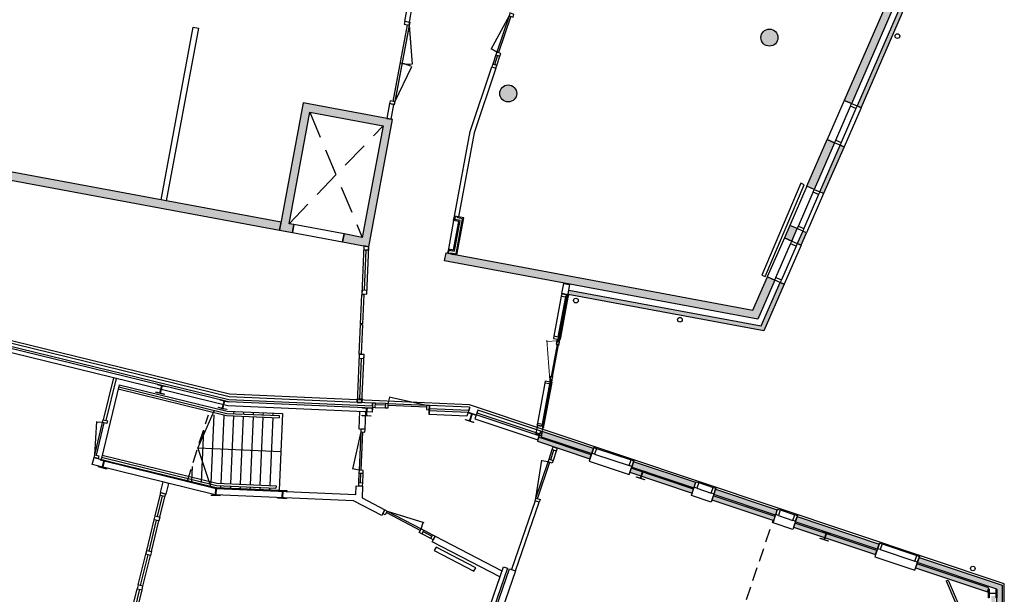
# Model space of a CAD drawing. Extents: x 30650 to 104664, y 22211 to 98910.
# Tile 15 of 16: x 81390 to 104504, y 60795 to 74279. Entities that reach past the tile are written whole.
import ezdxf

# ---------------------------------------------------------------- set-up
doc = ezdxf.new("R2010")
doc.units = 0
doc.header["$LTSCALE"] = 100
for name, pattern in [('DASHED2', [9.525, 6.35, -3.175]), ('HIDDEN', [9.525, 6.35, -3.175]), ('HIDDEN2', [4.7625, 3.175, -1.5875])]:
    doc.linetypes.add(name, pattern=pattern)
for name, color, linetype in [('AA21----_BUITENWAND', 252, 'Continuous'), ('AA28----_KONSTRUKTIE', 9, 'Continuous'), ('AL21----_BUITENWAND', 3, 'Continuous'), ('AL22----_BINNENWAND', 2, 'Continuous'), ('AL23----_VLOEREN', 2, 'Continuous'), ('AL24----_TRAPPEN', 1, 'Continuous'), ('AL28----_KONSTRUKTIE', 3, 'Continuous'), ('AL31----_BUITENKOZIJNEN', 1, 'Continuous'), ('AL32----_BINNENKOZIJNEN', 1, 'Continuous'), ('AL33----_VLOEROPENINGEN', 8, 'DASHED2'), ('AL35----_PLAFONDS', 8, 'HIDDEN2'), ('AL51----_RADIATOREN', 8, 'Continuous'), ('AL52----_RIOLERING', 8, 'Continuous')]:
    doc.layers.add(name, color=color, linetype=linetype)

# ---------------------------------------------------------------- blocks, each defined once
blk = doc.blocks.new('-BAZ-K1350')
at = {"layer": 'AL32----_BINNENKOZIJNEN'}
for p, q in [((67, 100), (953, 256)), ((967, 100), (940, 254)), ((67, 100), (967, 100)), ((67, 60), (967, 60)), ((1034, 100), (1267, 100)), ((1034, 60), (1267, 60)), ((1267, 0), (1034, 0))]:
    blk.add_line(p, q, dxfattribs=at)
at = {"layer": 'AL32----_BINNENKOZIJNEN', "flags": 128}
for points in [[(0, 0), (0, 100), (67, 100), (67, 0)], [(967, 0), (967, 100), (1034, 100), (1034, 0)], [(1267, 0), (1267, 100), (1334, 100), (1334, 0)]]:
    blk.add_lwpolyline(points, close=True, dxfattribs=at)
blk = doc.blocks.new('-baz-k1010-440')
at = {"layer": 'AL31----_BUITENKOZIJNEN'}
for p, q in [((0, 440), (0, 340)), ((0, 440), (1000, 440)), ((67, 340), (933, 340)), ((1000, 440), (1000, 340)), ((0, 200), (0, 10)), ((0, 10), (1000, 10)), ((933, 200), (67, 200)), ((1000, 200), (1000, 10))]:
    blk.add_line(p, q, dxfattribs=at)
at = {"layer": 'AL31----_BUITENKOZIJNEN', "flags": 128}
for points in [[(0, 200), (0, 340), (67, 340), (67, 200), (67, 200)], [(1000, 200), (933, 200), (933, 340), (1000, 340)]]:
    blk.add_lwpolyline(points, close=True, dxfattribs=at)
blk = doc.blocks.new('A$C72323B57')
at = {"layer": 'AL24----_TRAPPEN', "ltscale": 0.02}
for p, q in [((6343, -501), (5914, -2249)), ((6319, -598), (8862, -1222)), ((6331, -549), (8869, -1172)), ((6343, -501), (8876, -1122)), ((5914, -2249), (8619, -2913)), ((5926, -2200), (8626, -2863)), ((5938, -2152), (8633, -2813))]:
    blk.add_line(p, q, dxfattribs=at)
at = {"layer": 'AL24----_TRAPPEN'}
for p, q in [((8184, -1992), (8568, -1109)), ((8876, -1122), (10177, -1180)), ((9028, -1129), (9026, -1179)), ((9258, -1139), (9256, -1189)), ((9487, -1149), (9485, -1199)), ((8564, -1208), (8493, -2807)), ((8794, -1219), (8723, -2817)), ((8862, -1222), (10092, -1276)), ((8869, -1172), (10095, -1226)), ((9024, -1229), (8953, -2827)), ((9253, -1239), (9182, -2837)), ((9483, -1249), (9412, -2848)), ((9713, -1259), (9642, -2858)), ((9717, -1160), (9715, -1209)), ((9943, -1270), (9872, -2868)), ((9947, -1170), (9945, -1220)), ((10095, -1226), (10092, -1276)), ((10177, -1180), (10097, -2978)), ((8318, -1569), (8263, -2797)), ((10137, -2079), (8184, -1992)), ((8184, -1992), (8489, -2907)), ((8050, -2416), (8034, -2787)), ((8619, -2913), (10097, -2978)), ((8626, -2863), (10019, -2925)), ((8633, -2813), (10022, -2875)), ((8721, -2867), (8718, -2917)), ((8950, -2877), (8948, -2927)), ((9180, -2887), (9178, -2937)), ((9410, -2898), (9408, -2948)), ((9640, -2908), (9638, -2958)), ((9870, -2918), (9867, -2968)), ((10022, -2875), (10019, -2925))]:
    blk.add_line(p, q, dxfattribs=at)
at = {"layer": 'AL24----_TRAPPEN', "linetype": 'HIDDEN2'}
blk.add_line((7934, -2782), (8433, -1203), dxfattribs=at)
blk = doc.blocks.new('-alu_01')
at = {"layer": 'AL31----_BUITENKOZIJNEN', "ltscale": 0.02}
for p, q in [((0, 158), (50, 158)), ((0, 53), (0, 158)), ((0, 53), (20, 53)), ((50, 15), (0, 15)), ((0, 15), (0, 0)), ((0, 0), (50, 0)), ((20, 53), (20, 19)), ((25, 15), (25, 49)), ((30, 53), (30, 19)), ((50, 53), (30, 53)), ((50, 158), (50, 53)), ((50, 0), (50, 15))]:
    blk.add_line(p, q, dxfattribs=at)
blk = doc.blocks.new('-alu_02s')
at = {"layer": 'AL32----_BINNENKOZIJNEN', "ltscale": 0.02}
blk.add_line((70, -8), (70, -8), dxfattribs=at)
at = {"layer": 'AL32----_BINNENKOZIJNEN', "ltscale": 0.02, "flags": 128}
blk.add_lwpolyline([(60, -3), (60, -6), (48, -6), (48, -3), (43, -3), (43, 7), (48, 7), (48, 13), (43, 13), (43, 38), (48, 38), (48, 43), (16, 43), (16, 24), (0, 24), (0, 0), (22, 0), (22, -8), (70, -8), (70, -3)], close=True, dxfattribs=at)
blk = doc.blocks.new('-alu_03s')
at = {"layer": 'AL31----_BUITENKOZIJNEN', "ltscale": 0.02, "flags": 128}
blk.add_lwpolyline([(22, -50), (99, -50), (99, -45), (89, -45), (89, -48), (77, -48), (77, 0), (0, 0), (0, -5), (10, -5), (10, -2), (22, -2)], close=True, dxfattribs=at)
blk.add_lwpolyline([(77, 0), (98, 0), (98, -13)], dxfattribs=at)
blk = doc.blocks.new('-alukozijn_h06')
at = {"layer": 'AL31----_BUITENKOZIJNEN', "lineweight": 0}
for p, q in [((1099, 60), (2004, 303)), ((2036, 60), (1973, 294))]:
    blk.add_line(p, q, dxfattribs=at)
at = {"layer": 'AL31----_BUITENKOZIJNEN', "ltscale": 0.02}
for p, q in [((-10, 42), (15, 18)), ((15, 42), (-10, 18)), ((12, 53, 1), (0, 42)), ((0, 53), (12, 42, 1)), ((50, 53), (38, 42, 1)), ((38, 53, 1), (50, 42)), ((1010, 53), (50, 53)), ((1010, 15), (50, 15)), ((1010, 53), (1022, 42, 1)), ((1022, 53, 1), (1010, 42)), ((1046, 19), (1046, 15)), ((1060, 53), (1048, 42)), ((1048, 53, 1), (1060, 42)), ((1188, 47), (1188, 43)), ((1198, 47), (1188, 47)), ((1188, 15), (1188, 19)), ((1198, 47), (1201, 43)), ((1198, 15), (1201, 19)), ((1937, 47), (1934, 43)), ((1937, 15), (1934, 19)), ((1937, 47), (1947, 47)), ((1947, 47), (1947, 43)), ((1947, 15), (1947, 19)), ((2087, 53, 1), (2075, 42)), ((2075, 53), (2087, 42)), ((2089, 19), (2089, 15)), ((2113, 53, 1), (2125, 42)), ((2125, 53), (2113, 42, 1)), ((2125, 53), (3085, 53)), ((2125, 15), (3085, 15)), ((3097, 53, 1), (3085, 42)), ((3085, 53), (3097, 42, 1)), ((3120, 42), (3145, 18)), ((3145, 42), (3120, 18)), ((3135, 53), (3123, 42, 1)), ((3123, 53, 1), (3135, 42))]:
    blk.add_line(p, q, dxfattribs=at)
at = {"layer": 'AL31----_BUITENKOZIJNEN'}
for p, q in [((-10, 42), (-10, 18)), ((3145, 42), (3145, 18))]:
    blk.add_line(p, q, dxfattribs=at)
at = {"layer": 'AL31----_BUITENKOZIJNEN', "linetype": 'Continuous'}
for p, q in [((0, 15), (-2, 18)), ((15, 18), (15, 15)), ((35, 42), (35, 15)), ((35, 42), (1025, 42)), ((1025, 36), (35, 36)), ((35, 24), (1025, 24)), ((1025, 18), (35, 18)), ((50, 158), (1010, 158)), ((50, 24), (50, 36)), ((50, 15), (52, 18)), ((50, 0), (1010, 0)), ((1010, 15), (1008, 18)), ((1010, 24), (1010, 36)), ((1010, 36), (1025, 36)), ((1025, 42), (1025, 15)), ((1060, 15), (1062, 18)), ((1186, 43), (1186, 19)), ((1949, 43), (1186, 43)), ((1186, 37), (1949, 37)), ((1949, 25), (1186, 25)), ((1186, 19), (1949, 19)), ((1201, 25), (1201, 37)), ((1934, 25), (1934, 37)), ((1949, 43), (1949, 19)), ((2075, 15), (2073, 18)), ((2110, 42), (2110, 15)), ((3100, 42), (2110, 42)), ((2125, 36), (2110, 36)), ((2110, 36), (3100, 36)), ((3100, 24), (2110, 24)), ((2110, 18), (3100, 18)), ((3085, 158), (2125, 158)), ((2125, 24), (2125, 36)), ((2125, 15), (2127, 18)), ((3085, 0), (2125, 0)), ((3085, 15), (3083, 18)), ((3085, 24), (3085, 36)), ((3100, 42), (3100, 15)), ((3120, 18), (3120, 15)), ((3135, 15), (3137, 18))]:
    blk.add_line(p, q, dxfattribs=at)
at = {"layer": 'AL31----_BUITENKOZIJNEN', "flags": 128}
for points in [[(15, 18), (15, 42), (-10, 42), (-10, 158), (-205, 158), (-225, 18), (15, 18)], [(15, 17), (-19, 17), (-21, 0)], [(3120, 18), (3120, 42), (3145, 42), (3145, 158), (3385, 158), (3385, 18), (3120, 18)], [(3120, 17), (3154, 17), (3154, 0)], [(3120, 17), (3154, 17), (3154, 0)]]:
    blk.add_lwpolyline(points, dxfattribs=at)
at = {"layer": 'AL31----_BUITENKOZIJNEN', "ltscale": 0.02}
for points in [[(0, 53), (12, 53), (12, 42), (0, 42)], [(50, 53), (38, 53), (38, 42), (50, 42)], [(1010, 53), (1022, 53), (1022, 42), (1010, 42)], [(1060, 53), (1048, 53), (1048, 42), (1060, 42)], [(2075, 53), (2087, 53), (2087, 42), (2075, 42)], [(2125, 53), (2113, 53), (2113, 42), (2125, 42)], [(3085, 53), (3097, 53), (3097, 42), (3085, 42)], [(3135, 53), (3123, 53), (3123, 42), (3135, 42)]]:
    blk.add_lwpolyline(points, close=True, dxfattribs=at)
for p in [(0, 0), (1010, 0)]:
    blk.add_blockref('-alu_01', p, dxfattribs=at)
at = {"layer": 'AL31----_BUITENKOZIJNEN', "lineweight": 0}
for name, p in [('-alu_02s', (1046, 18)), ('-alu_03s', (1099, 60))]:
    blk.add_blockref(name, p, dxfattribs=at)
at = {"layer": 'AL31----_BUITENKOZIJNEN', "lineweight": 0, "xscale": -1}
for name, p in [('-alu_03s', (2036, 60)), ('-alu_02s', (2089, 18))]:
    blk.add_blockref(name, p, dxfattribs=at)
at = {"layer": 'AL31----_BUITENKOZIJNEN', "ltscale": 0.02, "xscale": -1}
for p in [(2125, 0), (3135, 0)]:
    blk.add_blockref('-alu_01', p, dxfattribs=at)
blk = doc.blocks.new('A$C56052FD6')
at = {"layer": 'AL32----_BINNENKOZIJNEN'}
for p, q in [((-3574, 57), (-2624, 57)), ((-1024, 57), (-73, 57))]:
    blk.add_line(p, q, dxfattribs=at)
for points in [[(-2178, -78, 0, 0, 0), (-2178, 282, 0, 0, 0), (-2439, 282, 100, 0, 0), (-2589, 282, 0, 0, 0)], [(-1468, -78, 0, 0, 0), (-1468, 282, 0, 0, 0), (-1208, 282, 100, 0, 0), (-1058, 282, 0, 0, 0)]]:
    blk.add_lwpolyline(points, format="xyseb", dxfattribs=at)
for points in [[(-3574, 0), (-3659, 0), (-3659, 114), (-3574, 114)], [(-2624, 0), (-2534, 0), (-2534, 114), (-2624, 114)], [(-2524, 114), (-1834, 114), (-1834, 69), (-2524, 69)], [(-1814, 114), (-1124, 114), (-1124, 69), (-1814, 69)], [(-1114, 0), (-1024, 0), (-1024, 114), (-1114, 114)], [(-73, 0), (0, 0), (16, 114), (-73, 114)]]:
    blk.add_lwpolyline(points, close=True, dxfattribs=at)
at = {"layer": 'AL32----_BINNENKOZIJNEN', "flags": 128}
for points in [[(-2534, 114), (-3659, 114), (-3659, 0), (-2534, 0)], [(-1114, 0), (0, 0), (16, 114), (-1114, 114)]]:
    blk.add_lwpolyline(points, close=True, dxfattribs=at)
blk = doc.blocks.new('A$C0EE70A23')
at = {"layer": 'AL32----_BINNENKOZIJNEN'}
for p, q in [((67, 114), (454, 114, -1)), ((67, 57), (454, 57, -1)), ((67, 0), (454, 0, -1)), ((544, 114, -1), (1028, 114)), ((544, 57, -1), (1028, 57)), ((1118, 45, -1), (1998, 45, -1)), ((2063, 0), (2550, 0, -1)), ((2088, 114), (2550, 114, -1)), ((2088, 57), (2550, 57, -1)), ((2681, 0), (3405, 0, -1)), ((2684, 114, -1), (3405, 114, -1)), ((2684, 57, -1), (3405, 57, -1)), ((3495, 114, -1), (4216, 114, -1)), ((3495, 57, -1), (4216, 57, -1)), ((3495, 0, -1), (4216, 0, -1)), ((4306, 114, -1), (4768, 114, -1)), ((4306, 57, -1), (4768, 57, -1)), ((4858, 114, -1), (5320, 114, -1)), ((4858, 57, -1), (5320, 57, -1)), ((4858, 0, -1), (5320, 0, -1)), ((5410, 114, -1), (6153, 114, -1)), ((5410, 57, -1), (6153, 57, -1)), ((5410, 0, -1), (6153, 0, -1)), ((6243, 114, -1), (6986, 114, -1)), ((6243, 57, -1), (6986, 57, -1)), ((7076, 114, -1), (7573, 114)), ((7076, 57, -1), (7573, 57, -1)), ((7076, 0, -1), (7598, 0)), ((544, 0, -1), (1028, 0)), ((1093, 0, -1), (2025, -147, -1)), ((2023, 0, -1), (1093, 0, -1)), ((2023, 0, -1), (1999, -143, -1)), ((4306, 0, -1), (4768, 0, -1)), ((6243, 0, -1), (6986, 0, -1))]:
    blk.add_line(p, q, dxfattribs=at)
for points in [[(67, 114), (0, 114), (0, 0), (67, 0)], [(1028, 114), (1118, 114), (1118, 0), (1028, 0)], [(1998, 114), (2088, 114), (2088, 0), (1998, 0)]]:
    blk.add_lwpolyline(points, close=True, dxfattribs=at)
at = {"layer": 'AL32----_BINNENKOZIJNEN', "elevation": -1}
for points in [[(454, 114), (544, 114), (544, 0), (454, 0)], [(2550, 114), (2684, 114), (2684, 0), (2550, 0)], [(3405, 114), (3495, 114), (3495, 0), (3405, 0)], [(4216, 114), (4306, 114), (4306, 0), (4216, 0)], [(4768, 114), (4858, 114), (4858, 0), (4768, 0)], [(5410, 114), (5320, 114), (5320, 0), (5410, 0)], [(6153, 114), (6243, 114), (6243, 0), (6153, 0)], [(6986, 114), (7076, 114), (7076, 0), (6986, 0)], [(7640, 0), (7573, 0), (7573, 114), (7640, 114)]]:
    blk.add_lwpolyline(points, close=True, dxfattribs=at)
blk = doc.blocks.new('A$C30FF36B5')
at = {"layer": 'AL32----_BINNENKOZIJNEN'}
for p, q in [((-928, 346), (951, -270)), ((867, -284), (-869, 285)), ((-856, 323), (880, -246)), ((-856, 323), (56, 273)), ((880, -246), (115, 254)), ((12, 38), (-1, 0))]:
    blk.add_line(p, q, dxfattribs=at)
for points in [[(-956, 235), (-892, 214), (-856, 323), (-920, 344)], [(844, -354), (908, -375), (943, -267), (880, -246)]]:
    blk.add_lwpolyline(points, close=True, dxfattribs=at)
for centre, start, end in [((-858, 323), 341.8592, 356.8592), ((881, -247), 146.8592, 161.8592)]:
    blk.add_arc(centre, 915, start, end, dxfattribs=at)
blk = doc.blocks.new('-BAZ-K934')
at = {"layer": 'AL32----_BINNENKOZIJNEN'}
for p, q in [((77, 100), (845, 239)), ((857, 100), (833, 237)), ((77, 100), (857, 100)), ((77, 60), (857, 60))]:
    blk.add_line(p, q, dxfattribs=at)
at = {"layer": 'AL32----_BINNENKOZIJNEN', "flags": 128}
for points in [[(10, 0), (10, 100), (77, 100), (77, 0)], [(857, 0), (857, 100), (924, 100), (924, 0)]]:
    blk.add_lwpolyline(points, close=True, dxfattribs=at)
blk = doc.blocks.new('A$C58AF215D')
at = {"layer": 'AA28----_KONSTRUKTIE'}
h = blk.add_hatch(color=256, dxfattribs=at)
h.dxf.hatch_style = 1
h.paths.add_polyline_path([(12094, -3249), (12125, -3118, -0.414214), (12147, -3105), (12224, -3124), (12226, -3114), (12032, -3067), (12029, -3076), (12106, -3095, -0.414214), (12119, -3117), (12087, -3247, -0.414214), (12066, -3260), (11989, -3242), (11987, -3251), (12084, -3275), (12181, -3299), (12183, -3289), (12107, -3270, -0.414214)])
h = blk.add_hatch(color=256, dxfattribs=at)
h.dxf.hatch_style = 1
h.paths.add_polyline_path([(13560, -3607), (13591, -3477, -0.414214), (13613, -3464), (13690, -3483), (13692, -3473), (13498, -3425), (13495, -3435), (13572, -3454, -0.414214), (13585, -3476), (13553, -3606, -0.414214), (13532, -3619), (13455, -3600), (13453, -3610), (13550, -3634), (13647, -3657), (13649, -3648), (13573, -3629, -0.414214)])
h = blk.add_hatch(color=256, dxfattribs=at)
h.dxf.hatch_style = 1
h.paths.add_polyline_path([(16933, -3777), (16939, -3643, -0.414214), (16958, -3626), (17037, -3629), (17037, -3619), (16837, -3610), (16837, -3620), (16915, -3624, -0.414214), (16933, -3642), (16927, -3776, -0.414214), (16908, -3794), (16829, -3790), (16829, -3800), (16929, -3804), (17029, -3809), (17029, -3799), (16951, -3795, -0.414214)])
h = blk.add_hatch(color=256, dxfattribs=at)
h.dxf.hatch_style = 1
h.paths.add_polyline_path([(19361, -3905), (19404, -3778, -0.414214), (19426, -3766), (19501, -3791), (19504, -3782), (19315, -3718), (19311, -3728), (19386, -3753, -0.414214), (19397, -3776), (19355, -3903, -0.414214), (19332, -3914), (19257, -3889), (19254, -3899), (19349, -3930), (19444, -3962), (19447, -3953), (19372, -3928, -0.414214)])
h = blk.add_hatch(color=256, dxfattribs=at)
h.dxf.hatch_style = 1
h.paths.add_polyline_path([(10742, -4999), (10774, -4869, -0.414214), (10795, -4856), (10872, -4875), (10874, -4865), (10777, -4841), (10680, -4818), (10678, -4827), (10754, -4846, -0.414214), (10767, -4868), (10735, -4998, -0.414214), (10714, -5011), (10637, -4992), (10635, -5002), (10829, -5050), (10831, -5040), (10755, -5021, -0.414214)])
h = blk.add_hatch(color=256, dxfattribs=at)
h.dxf.hatch_style = 1
h.paths.add_polyline_path([(23373, -5247), (23415, -5120, -0.414214), (23438, -5109), (23513, -5134), (23516, -5124), (23326, -5061), (23323, -5070), (23398, -5095, -0.414214), (23409, -5118), (23367, -5245, -0.414214), (23344, -5256), (23269, -5231), (23266, -5241), (23361, -5273), (23456, -5304), (23459, -5295), (23384, -5270, -0.414214)])
h = blk.add_hatch(color=256, dxfattribs=at)
h.dxf.hatch_style = 1
h.paths.add_polyline_path([(13409, -5665, -0.414214), (13392, -5646), (13398, -5512, -0.414214), (13416, -5495), (13495, -5498), (13495, -5488), (13396, -5484), (13296, -5480), (13295, -5490), (13374, -5493, -0.414214), (13391, -5512), (13385, -5646, -0.414214), (13366, -5663), (13288, -5659), (13287, -5669), (13487, -5678), (13488, -5668)])
h = blk.add_hatch(color=256, dxfattribs=at)
h.dxf.hatch_style = 1
h.paths.add_polyline_path([(14973, -5733, -0.414214), (14956, -5714), (14962, -5580, -0.414214), (14981, -5563), (15059, -5567), (15060, -5557), (14960, -5552), (14860, -5548), (14860, -5558), (14938, -5561, -0.414214), (14955, -5580), (14950, -5714, -0.414214), (14931, -5731), (14852, -5728), (14852, -5738), (15051, -5746), (15052, -5736)])
h = blk.add_hatch(color=256, dxfattribs=at)
h.dxf.hatch_style = 1
h.paths.add_polyline_path([(27683, -6689), (27726, -6562, -0.414214), (27749, -6551), (27823, -6576), (27826, -6566), (27637, -6503), (27634, -6512), (27708, -6537, -0.414214), (27720, -6560), (27677, -6687, -0.414214), (27654, -6699), (27580, -6674), (27576, -6683), (27671, -6715), (27766, -6747), (27769, -6737), (27695, -6712, -0.414214)])
h = blk.add_hatch(color=256, dxfattribs=at)
h.dxf.hatch_style = 1
h.paths.add_polyline_path([(31724, -7871), (31714, -7871), (31714, -7949, -0.414214), (31696, -7967), (31562, -7967, -0.414214), (31544, -7949), (31544, -7871), (31534, -7871), (31534, -7971), (31534, -8071), (31544, -8071), (31544, -7992, -0.414214), (31562, -7974), (31696, -7974, -0.414214), (31714, -7992), (31714, -8071), (31724, -8071)])
at = {"layer": 'AL23----_VLOEREN'}
blk.add_lwpolyline([(19347, -3542), (13717, -3296), (-23, 66), (-5768, -7185), (-7092, -21191), (-5308, -21620), (-4319, -31027), (17492, -36871), (19041, -44843), (25983, -46573), (26872, -43008), (31902, -41518), (31902, -7743)], close=True, dxfattribs=at)
at = {"layer": 'AL28----_KONSTRUKTIE'}
for points in [[(12084, -3275), (11987, -3251), (11989, -3242), (12066, -3260, 0.414214), (12087, -3247), (12119, -3117, 0.414214), (12106, -3095), (12029, -3076), (12032, -3067), (12226, -3114), (12224, -3124), (12147, -3105, 0.414214), (12125, -3118), (12094, -3249, 0.414214), (12107, -3270), (12183, -3289), (12181, -3299)], [(13550, -3634), (13453, -3610), (13455, -3600), (13532, -3619, 0.414214), (13553, -3606), (13585, -3476, 0.414214), (13572, -3454), (13495, -3435), (13498, -3425), (13692, -3473), (13690, -3483), (13613, -3464, 0.414214), (13591, -3477), (13560, -3607, 0.414214), (13573, -3629), (13649, -3648), (13647, -3657)], [(16929, -3804), (16829, -3800), (16829, -3790), (16908, -3794, 0.414214), (16927, -3776), (16933, -3642, 0.414214), (16915, -3624), (16837, -3620), (16837, -3610), (17037, -3619), (17037, -3629), (16958, -3626, 0.414214), (16939, -3643), (16933, -3777, 0.414214), (16951, -3795), (17029, -3799), (17029, -3809)], [(19349, -3930), (19254, -3899), (19257, -3889), (19332, -3914, 0.414214), (19355, -3903), (19397, -3776, 0.414214), (19386, -3753), (19311, -3728), (19315, -3718), (19504, -3782), (19501, -3791), (19426, -3766, 0.414214), (19404, -3778), (19361, -3905, 0.414214), (19372, -3928), (19447, -3953), (19444, -3962)], [(10777, -4841), (10874, -4865), (10872, -4875), (10795, -4856, 0.414214), (10774, -4869), (10742, -4999, 0.414214), (10755, -5021), (10831, -5040), (10829, -5050), (10635, -5002), (10637, -4992), (10714, -5011, 0.414214), (10735, -4998), (10767, -4868, 0.414214), (10754, -4846), (10678, -4827), (10680, -4818)], [(23361, -5273), (23266, -5241), (23269, -5231), (23344, -5256, 0.414214), (23367, -5245), (23409, -5118, 0.414214), (23398, -5095), (23323, -5070), (23326, -5061), (23516, -5124), (23513, -5134), (23438, -5109, 0.414214), (23415, -5120), (23373, -5247, 0.414214), (23384, -5270), (23459, -5295), (23456, -5304)], [(13396, -5484), (13495, -5488), (13495, -5498), (13416, -5495, 0.414214), (13398, -5512), (13392, -5646, 0.414214), (13409, -5665), (13488, -5668), (13487, -5678), (13287, -5669), (13288, -5659), (13366, -5663, 0.414214), (13385, -5646), (13391, -5512, 0.414214), (13374, -5493), (13295, -5490), (13296, -5480)], [(14960, -5552), (15060, -5557), (15059, -5567), (14981, -5563, 0.414214), (14962, -5580), (14956, -5714, 0.414214), (14973, -5733), (15052, -5736), (15051, -5746), (14852, -5738), (14852, -5728), (14931, -5731, 0.414214), (14950, -5714), (14955, -5580, 0.414214), (14938, -5561), (14860, -5558), (14860, -5548)], [(27671, -6715), (27576, -6683), (27580, -6674), (27654, -6699, 0.414214), (27677, -6687), (27720, -6560, 0.414214), (27708, -6537), (27634, -6512), (27637, -6503), (27826, -6566), (27823, -6576), (27749, -6551, 0.414214), (27726, -6562), (27683, -6689, 0.414214), (27695, -6712), (27769, -6737), (27766, -6747)], [(31534, -7971), (31534, -7871), (31544, -7871), (31544, -7949, 0.414214), (31562, -7967), (31696, -7967, 0.414214), (31714, -7949), (31714, -7871), (31724, -7871), (31724, -8071), (31714, -8071), (31714, -7992, 0.414214), (31696, -7974), (31562, -7974, 0.414214), (31544, -7992), (31544, -8071), (31534, -8071)]]:
    blk.add_lwpolyline(points, format="xyb", close=True, dxfattribs=at)
blk = doc.blocks.new('56_radiator_1050x90')
at = {"layer": 'AL51----_RADIATOREN'}
blk.add_lwpolyline([(-525, 60), (525, 60), (525, 150), (-525, 150)], close=True, dxfattribs=at)
blk = doc.blocks.new('56_radiator_2340x90')
at = {"layer": 'AL51----_RADIATOREN'}
blk.add_lwpolyline([(-1170, 150), (-1170, 60), (1170, 60), (1170, 150)], close=True, dxfattribs=at)

msp = doc.modelspace()

# ---------------------------------------------------------------- hatches: boundary and pattern name
at = {"layer": 'AA21----_BUITENWAND'}
h = msp.add_hatch(color=256, dxfattribs=at)
h.paths.add_polyline_path([(82632, 96853), (82771, 96983), (83010, 96726), (82871, 96597)])
h.paths.add_polyline_path([(82874, 97078), (82947, 97146), (83185, 96890), (83112, 96822)])
h.paths.add_polyline_path([(91364, 68618), (91399, 68805), (98602, 67465), (98941, 68242), (99115, 68166), (98716, 67250)])
h.paths.add_polyline_path([(94265, 67834), (94284, 67933), (98800, 67092), (99244, 68110), (99335, 68070), (98860, 66979)])
h.paths.add_polyline_path([(99771, 69320), (99643, 69027), (99735, 68987), (99863, 69280)])
h.paths.add_polyline_path([(99468, 69452), (99341, 69159), (99515, 69083), (99643, 69376)])
h.paths.add_polyline_path([(100650, 71337), (100741, 71297), (100262, 70197), (100170, 70237)])
h.paths.add_polyline_path([(100347, 71469), (100521, 71393), (100042, 70293), (99868, 70369)])
h.paths.add_polyline_path([(102318, 75896), (102219, 75910), (102016, 74474), (101049, 72254), (101141, 72214), (102114, 74446)])
h.paths.add_polyline_path([(102081, 75930), (101893, 75956), (101696, 74565), (100747, 72386), (100921, 72310), (101880, 74512)])
h.paths.add_polyline_path([(102404, 77217), (102503, 77203), (102458, 76886), (102359, 76900)])
h.paths.add_polyline_path([(102077, 77263), (102265, 77237), (102221, 76920), (102033, 76947)])
h.paths.add_polyline_path([(102712, 79396), (102811, 79382), (102643, 78193), (102544, 78207)])
h.paths.add_polyline_path([(102380, 79442), (102573, 79415), (102405, 78227), (102217, 78254)])
h.paths.add_polyline_path([(102897, 80703), (102996, 80689), (102951, 80372), (102852, 80386)])
h.paths.add_polyline_path([(102570, 80749), (102758, 80722), (102713, 80405), (102525, 80432)])
h.paths.add_polyline_path([(96385, 81084), (96025, 81319), (96128, 81478), (96329, 81347), (98477, 84649), (103039, 82708), (102898, 81712), (102710, 81739), (102830, 82591), (98549, 84411)])
h.paths.add_polyline_path([(96205, 81595), (96288, 81541), (98424, 84823), (103192, 82795), (103036, 81693), (103135, 81679), (103302, 82857), (98386, 84948)])
h.paths.add_polyline_path([(91078, 84763), (90974, 84604), (94969, 82005), (95073, 82164)])
h.paths.add_polyline_path([(91209, 84964), (91154, 84880), (95150, 82281), (95205, 82365)])
h.paths.add_polyline_path([(90102, 85684), (90048, 85600), (90316, 85426), (90370, 85510)])
h.paths.add_polyline_path([(89971, 85483), (89868, 85324), (90136, 85149), (90239, 85308)])
h.paths.add_polyline_path([(88127, 86682), (88023, 86523), (89029, 85869), (89133, 86028)])
h.paths.add_polyline_path([(88258, 86884), (88203, 86800), (89209, 86146), (89264, 86229)])
h.paths.add_polyline_path([(87021, 87402), (86917, 87243), (87185, 87068), (87289, 87228)])
h.paths.add_polyline_path([(87151, 87603), (87097, 87520), (87365, 87345), (87420, 87429)])
h.paths.add_polyline_path([(83552, 95865), (83691, 95995), (84551, 95071), (85355, 88486), (86182, 87948), (86079, 87788), (85177, 88375), (84370, 94987)])
h.paths.add_polyline_path([(83794, 96090), (83867, 96158), (84780, 95177), (85579, 88626), (86313, 88149), (86259, 88065), (85486, 88568), (84685, 95133)])
h.paths.add_polyline_path([(79275, 98080), (79327, 97897), (81169, 98424), (81951, 97585), (82090, 97714), (81229, 98639)])
h.paths.add_polyline_path([(79209, 98311), (79236, 98214), (81273, 98797), (82192, 97810), (82265, 97878), (81305, 98910)])
h.paths.add_polyline_path([(78005, 97717), (78058, 97534), (78365, 97622), (78313, 97805)])
h.paths.add_polyline_path([(77939, 97948), (77967, 97852), (78275, 97940), (78247, 98036)])
h.paths.add_polyline_path([(75786, 97082), (75838, 96900), (77096, 97259), (77044, 97442)])
h.paths.add_polyline_path([(75720, 97313), (75748, 97217), (77005, 97577), (76978, 97673)])
h.paths.add_polyline_path([(72333, 96095), (72385, 95912), (74877, 96625), (74825, 96807)])
h.paths.add_polyline_path([(72267, 96326), (72294, 96230), (74786, 96942), (74759, 97038)])
h.paths.add_polyline_path([(71064, 95732), (71116, 95549), (71424, 95637), (71371, 95820)])
h.paths.add_polyline_path([(70998, 95963), (71025, 95867), (71333, 95955), (71305, 96051)])
h.paths.add_polyline_path([(66918, 92986), (67106, 92964), (67277, 94452), (70154, 95274), (70102, 95457), (67103, 94600)])
h.paths.add_polyline_path([(66841, 93543), (66741, 93555), (66883, 94786), (70036, 95688), (70064, 95592), (66974, 94708)])
h = msp.add_hatch(color=256, dxfattribs=at)
h.paths.add_polyline_path([(104196, 40225), (104116, 40225), (104116, 40515), (104196, 40515)], flags=17)
h.paths.add_polyline_path([(104326, 47815), (104456, 47815), (104456, 47295), (104326, 47295)], flags=17)
h.paths.add_polyline_path([(104196, 47815), (104296, 47815), (104296, 47295), (104196, 47295)], flags=17)
h.paths.add_polyline_path([(91362, 26475), (91509, 26504), (91241, 27885), (91080, 27925)])
h.paths.add_polyline_path([(88125, 32625), (88092, 32499), (90135, 31952), (91205, 26445), (91333, 26469), (90247, 32056)])
h.paths.add_polyline_path([(88159, 32750), (88133, 32654), (90273, 32080), (91061, 28025), (91159, 28044), (90359, 32161)])
h.paths.add_polyline_path([(84465, 33606), (84431, 33480), (85918, 33082), (85952, 33207)])
h.paths.add_polyline_path([(84498, 33731), (84472, 33635), (85960, 33236), (85986, 33333)])
h.paths.add_polyline_path([(82030, 34258), (81997, 34132), (83958, 33607), (83991, 33733)])
h.paths.add_polyline_path([(82064, 34383), (82038, 34287), (83999, 33761), (84025, 33858)])
h.paths.add_polyline_path([(81055, 34519), (81021, 34394), (81524, 34259), (81557, 34385)])
h.paths.add_polyline_path([(81089, 34645), (81063, 34548), (81565, 34414), (81591, 34510)])
h.paths.add_polyline_path([(78611, 35174), (78577, 35049), (80548, 34521), (80582, 34646)])
h.paths.add_polyline_path([(78645, 35300), (78619, 35203), (80589, 34675), (80615, 34772)])
h.paths.add_polyline_path([(76670, 35694), (76636, 35569), (78104, 35175), (78138, 35301)])
h.paths.add_polyline_path([(76703, 35820), (76677, 35723), (78146, 35330), (78171, 35427)])
h.paths.add_polyline_path([(74709, 36220), (74675, 36094), (75534, 35864), (75568, 35990)])
h.paths.add_polyline_path([(74742, 36345), (74717, 36249), (75576, 36018), (75602, 36115)])
h.paths.add_polyline_path([(73767, 36607), (73741, 36510), (74243, 36376), (74269, 36472)])
h.paths.add_polyline_path([(73733, 36481), (73700, 36356), (74202, 36221), (74236, 36347)])
h.paths.add_polyline_path([(71299, 37133), (71265, 37008), (73226, 36482), (73260, 36608)])
h.paths.add_polyline_path([(71333, 37259), (73294, 36734), (73268, 36637), (71307, 37162)])
h.paths.add_polyline_path([(70323, 37395), (70290, 37269), (70792, 37135), (70826, 37260)])
h.paths.add_polyline_path([(70357, 37520), (70331, 37424), (70834, 37289), (70859, 37386)])
h.paths.add_polyline_path([(68424, 39361), (68325, 39350), (68475, 37921), (69858, 37551), (69884, 37647), (68567, 38000)])
h.paths.add_polyline_path([(68165, 39333), (68295, 39347), (68447, 37898), (69850, 37522), (69817, 37396), (68327, 37795)])
h.paths.add_polyline_path([(68219, 40355), (68318, 40365), (68373, 39848), (68273, 39837)])
h.paths.add_polyline_path([(68060, 40338), (68189, 40351), (68243, 39834), (68114, 39821)])
h.paths.add_polyline_path([(68168, 40842), (68267, 40852), (68002, 43378), (67902, 43368)])
h.paths.add_polyline_path([(67743, 43351), (67872, 43365), (68138, 40839), (68009, 40825)])
h.paths.add_polyline_path([(67744, 44870), (67844, 44880), (67898, 44363), (67799, 44353)])
h.paths.add_polyline_path([(67585, 44853), (67715, 44867), (67769, 44349), (67640, 44336)])
h.paths.add_polyline_path([(65922, 47811), (65899, 47714), (67486, 47333), (67641, 45854), (67740, 45865), (67578, 47414)])
h.paths.add_polyline_path([(65872, 49181), (65971, 49171), (65847, 47887), (65748, 47896)], flags=17)
h.paths.add_polyline_path([(65710, 49196), (65839, 49184), (65702, 47730), (67458, 47309), (67611, 45851), (67482, 45838), (67338, 47204), (65562, 47630)])
h.paths.add_polyline_path([(66011, 50684), (66111, 50675), (66061, 50157), (65962, 50167)])
h.paths.add_polyline_path([(65852, 50699), (65981, 50687), (65932, 50169), (65803, 50182)])
h.paths.add_polyline_path([(66104, 51670), (66204, 51660), (66396, 53692), (66296, 53701)])
h.paths.add_polyline_path([(66137, 53716), (66266, 53704), (66074, 51673), (65945, 51685)])
h.paths.add_polyline_path([(66440, 55213), (66539, 55204), (66489, 54677), (66389, 54687)])
h.paths.add_polyline_path([(66281, 55228), (66410, 55216), (66360, 54689), (66230, 54702)])
h.paths.add_polyline_path([(66533, 56199), (66633, 56190), (66729, 57216), (66629, 57225)])
h.paths.add_polyline_path([(66470, 57240), (66599, 57228), (66503, 56202), (66374, 56215)])
h.paths.add_polyline_path([(66722, 58211), (66822, 58201), (66966, 59724), (66866, 59734)])
h.paths.add_polyline_path([(66707, 59749), (66836, 59737), (66692, 58214), (66563, 58226)])
h.paths.add_polyline_path([(67017, 61330), (67117, 61320), (67059, 60710), (66959, 60720)])
h.paths.add_polyline_path([(66838, 61133), (66964, 61092), (66929, 60722), (66800, 60735)])
h.paths.add_polyline_path([(91601, 25248), (91748, 25277), (91951, 24234), (94477, 23604), (94441, 23459), (91822, 24112)])
h.paths.add_polyline_path([(91444, 25218), (91571, 25242), (91796, 24087), (94434, 23430), (94402, 23303), (91684, 23981)])
h.paths.add_polyline_path([(95606, 23003), (95637, 23130), (98455, 22427), (98614, 23066), (98741, 23035), (98550, 22269)])
h.paths.add_polyline_path([(95644, 23159), (95681, 23304), (98324, 22645), (98440, 23110), (98585, 23074), (98433, 22463)])
h.paths.add_polyline_path([(99069, 25014), (98924, 25051), (99139, 25916), (99285, 25880)], flags=17)
h.paths.add_polyline_path([(99224, 24976), (99098, 25007), (99325, 25918), (100731, 26334), (100768, 26210), (99434, 25814)], flags=17)
h.paths.add_polyline_path([(100694, 26459), (100722, 26363), (99334, 25952), (99362, 26064)], flags=17)
h.paths.add_polyline_path([(102888, 26973), (102925, 26849), (104456, 27302), (104456, 27615), (104326, 27615), (104326, 27399)], flags=17)
h.paths.add_polyline_path([(102851, 27098), (102880, 27002), (104145, 27377), (104116, 27473)], flags=17)
h.paths.add_polyline_path([(104326, 28625), (104456, 28625), (104456, 28105), (104326, 28105)], flags=17)
h.paths.add_polyline_path([(104196, 28625), (104296, 28625), (104296, 28105), (104196, 28105)], flags=17)
h.paths.add_polyline_path([(104326, 30145), (104456, 30145), (104456, 29115), (104326, 29115)], flags=17)
h.paths.add_polyline_path([(104196, 30145), (104296, 30145), (104296, 29115), (104196, 29115)], flags=17)
h.paths.add_polyline_path([(104326, 31665), (104456, 31665), (104456, 31135), (104326, 31135)], flags=17)
h.paths.add_polyline_path([(104196, 31665), (104296, 31665), (104296, 31135), (104196, 31135)], flags=17)
h.paths.add_polyline_path([(104326, 33853), (104456, 33853), (104456, 32655), (104326, 32655)], flags=17)
h.paths.add_polyline_path([(104196, 33853), (104296, 33853), (104296, 32655), (104196, 32655)], flags=17)
h.paths.add_polyline_path([(104326, 38475), (104456, 38475), (104456, 35863), (104326, 35863)], flags=17)
h.paths.add_polyline_path([(104196, 38475), (104296, 38475), (104296, 35863), (104196, 35863)], flags=17)
h.paths.add_polyline_path([(104326, 40755), (104456, 40755), (104456, 40225), (104326, 40225)], flags=17)
h.paths.add_polyline_path([(104196, 40755), (104296, 40755), (104296, 40225), (104196, 40225)], flags=17)
h.paths.add_polyline_path([(104326, 42265), (104456, 42265), (104456, 41745), (104326, 41745)], flags=17)
h.paths.add_polyline_path([(104196, 42265), (104296, 42265), (104296, 41745), (104196, 41745)], flags=17)
h.paths.add_polyline_path([(104326, 46805), (104456, 46805), (104456, 43255), (104326, 43255)], flags=17)
h.paths.add_polyline_path([(104196, 46805), (104296, 46805), (104296, 43255), (104196, 43255)], flags=17)
h.paths.add_polyline_path([(104326, 48305), (104456, 48305), (104456, 50595), (104326, 50595)], flags=17)
h.paths.add_polyline_path([(104196, 50595), (104296, 50595), (104296, 48305), (104196, 48305)], flags=17)
h.paths.add_polyline_path([(104326, 52345), (104456, 52345), (104456, 53875), (104326, 53875)])
h.paths.add_polyline_path([(104196, 53875), (104296, 53875), (104296, 52345), (104196, 52345)])
h.paths.add_polyline_path([(104326, 54895), (104456, 54895), (104456, 54365), (104326, 54365)])
h.paths.add_polyline_path([(104196, 54895), (104296, 54895), (104296, 54365), (104196, 54365)])
h.paths.add_polyline_path([(104326, 57415), (104456, 57415), (104456, 55885), (104326, 55885)])
h.paths.add_polyline_path([(104196, 57415), (104296, 57415), (104296, 55885), (104196, 55885)])
h.paths.add_polyline_path([(104326, 58925), (104456, 58925), (104456, 58405), (104326, 58405)])
h.paths.add_polyline_path([(104196, 58405), (104296, 58405), (104296, 58925), (104196, 58925)])
h.paths.add_polyline_path([(104196, 60754), (104296, 60754), (104296, 59415), (104196, 59415)], flags=0)
h.paths.add_polyline_path([(102452, 61509), (102420, 61414), (104109, 60849), (104141, 60944)])
h.paths.add_polyline_path([(102462, 61538), (102503, 61661), (104456, 61007), (104456, 59415), (104326, 59415), (104326, 60914)])
h.paths.add_polyline_path([(99588, 62467), (99557, 62373), (101482, 61728), (101513, 61823)])
h.paths.add_polyline_path([(99639, 62619), (101564, 61975), (101523, 61852), (99598, 62496)])
h.paths.add_polyline_path([(97673, 63108), (97641, 63013), (99092, 62528), (99124, 62623)])
h.paths.add_polyline_path([(97682, 63137), (97723, 63260), (99174, 62775), (99133, 62651)])
h.paths.add_polyline_path([(95748, 63752), (95716, 63658), (97176, 63169), (97208, 63264)])
h.paths.add_polyline_path([(95798, 63904), (95757, 63781), (97217, 63292), (97259, 63416)])
h.paths.add_polyline_path([(94859, 64218), (93657, 64619), (93633, 64490), (94818, 64095)])
h.paths.add_polyline_path([(93573, 64480), (93542, 64385), (94777, 63972), (94809, 64067)])
h.paths.add_polyline_path([(104106, 38228), (104196, 38228), (104196, 37988), (104106, 37988)], flags=17)
edge = h.paths.add_edge_path()
edge.add_line((104196, 38475), (104456, 38475))
edge.add_line((104196, 35863), (104456, 35863))
edge.add_line((104196, 33853), (104456, 33853))
edge.add_line((104196, 52345), (104456, 52345))
edge.add_line((104196, 50595), (104456, 50595))
edge.add_line((100694, 26459), (100768, 26210))
edge.add_line((102851, 27098), (102925, 26849))
edge.add_line((98924, 25051), (99224, 24976))
edge.add_line((98440, 23110), (98741, 23035))
edge.add_line((94477, 23604), (94402, 23303))
edge.add_line((95681, 23304), (95606, 23003))
edge.add_line((104196, 47695), (104106, 47695))
edge.add_line((104106, 47695), (104106, 47510))
edge.add_line((104196, 43404), (104106, 43404))
edge.add_line((104106, 43404), (104106, 43644))
edge.add_line((104106, 43644), (104196, 43644))
edge.add_line((104196, 28289), (104116, 28289))
edge.add_line((104116, 28289), (104116, 28529))
edge.add_line((104116, 28529), (104196, 28529))
edge.add_line((104196, 33139), (104116, 33139))
edge.add_line((104116, 33139), (104116, 33379))
edge.add_line((104116, 33379), (104196, 33379))
at = {"layer": 'AA28----_KONSTRUKTIE'}
h = msp.add_hatch(color=256, dxfattribs=at)
h.paths.add_polyline_path([(66650, 61421), (66764, 61384), (66802, 61498), (66688, 61535)])
h.paths.add_polyline_path([(99693, 48923), (99773, 48923), (99773, 49003), (99693, 49003)])
h.paths.add_polyline_path([(99699, 48929), (99767, 48929), (99767, 48997), (99699, 48997)], flags=16)
h.paths.add_polyline_path([(95631, 44363), (95711, 44363), (95711, 44443), (95631, 44443)])
h.paths.add_polyline_path([(95637, 44369), (95705, 44369), (95705, 44437), (95637, 44437)], flags=16)
h.paths.add_polyline_path([(92916, 39140), (92996, 39140), (92996, 39220), (92916, 39220)])
h.paths.add_polyline_path([(92922, 39146), (92990, 39146), (92990, 39214), (92922, 39214)], flags=16)
h.paths.add_polyline_path([(31889, 58673), (36642, 58922), (36652, 58733), (31898, 58484)])
h.paths.add_polyline_path([(32048, 55637), (32057, 55448), (36811, 55697), (36801, 55887)])
h.paths.add_polyline_path([(42647, 74426), (42587, 74245), (42873, 74152), (42932, 74333)], flags=17)
h.paths.add_polyline_path([(39604, 75423), (39545, 75242), (40709, 74861), (40768, 75042)], flags=17)
h.paths.add_polyline_path([(43911, 74012), (43851, 73831), (46132, 73084), (46191, 73265)], flags=17)
h.paths.add_polyline_path([(46942, 73019), (46883, 72838), (48213, 72402), (48271, 72583)], flags=17)
h.paths.add_polyline_path([(38841, 94135), (39033, 94186), (40254, 89585), (40070, 89537)])
h.paths.add_polyline_path([(43192, 90365), (43008, 90316), (41788, 94917), (41971, 94966)])
h.paths.add_polyline_path([(59680, 90889), (59866, 90927), (60286, 88237), (60207, 87998), (60027, 88057), (60091, 88253)])
h.paths.add_polyline_path([(70972, 83287), (71031, 83467), (75204, 82101), (75857, 77106), (75942, 76983), (75785, 76875), (75675, 77036), (75031, 81957)])
h.paths.add_polyline_path([(76771, 75439), (76540, 75775), (76696, 75883), (76927, 75546)])
h.paths.add_polyline_path([(80872, 70764), (80837, 70578), (87491, 69339), (87526, 69526)])
h.paths.add_polyline_path([(93678, 82845), (93837, 82742), (91241, 78752), (91082, 78855)])
h.paths.add_polyline_path([(96226, 81188), (96385, 81084), (93790, 77094), (93630, 77198)])
edge = h.paths.add_edge_path()
edge.add_line((43526, 79063), (41283, 79797))
edge.add_line((49735, 77028), (48502, 77432))
edge.add_line((43585, 79243), (41342, 79978))
edge.add_line((41342, 79978), (41283, 79797))
edge.add_line((49794, 77209), (48561, 77613))
edge.add_line((47595, 77929), (46763, 78202))
edge.add_line((47536, 77749), (46704, 78022))
edge.add_line((45738, 78338), (44505, 78742))
edge.add_line((45797, 78518), (44564, 78923))
edge.add_line((36801, 55887), (36901, 55892))
edge.add_line((36901, 55892), (36911, 55702))
edge.add_line((36911, 55702), (36811, 55697))
h = msp.add_hatch(color=256, dxfattribs=at)
h.dxf.hatch_style = 1
h.paths.add_polyline_path([(99190, 73858, 1), (98790, 73858, 1)])
h = msp.add_hatch(color=256, dxfattribs=at)
h.dxf.hatch_style = 1
h.paths.add_polyline_path([(93059, 72548, 1), (92659, 72548, 1)])
msp.add_hatch(color=256, dxfattribs=at).paths.add_polyline_path([(87491, 69339), (87791, 69283), (87826, 69470), (87713, 69491), (88199, 72106), (89920, 71786), (89433, 69171), (89005, 69251), (88971, 69064), (89585, 68950), (90141, 71938), (88047, 72328)])

# ---------------------------------------------------------------- linework, layer by layer
at = {"layer": 'AL21----_BUITENWAND'}
for points in [[(102081, 75930), (101893, 75956), (101696, 74565), (100747, 72386), (100921, 72310), (101880, 74512)], [(102318, 75896), (102219, 75910), (102016, 74474), (101049, 72254), (101141, 72214), (102114, 74446)], [(100347, 71469), (100521, 71393), (100042, 70293), (99868, 70369)], [(100650, 71337), (100741, 71297), (100262, 70197), (100170, 70237)], [(99468, 69452), (99341, 69159), (99515, 69083), (99643, 69376)], [(99771, 69320), (99643, 69027), (99735, 68987), (99863, 69280)], [(91364, 68618), (91399, 68805), (98602, 67465), (98941, 68242), (99115, 68166), (98716, 67250)], [(94265, 67834), (94284, 67933), (98800, 67092), (99244, 68110), (99335, 68070), (98860, 66979)], [(94859, 64218), (93657, 64619), (93633, 64490), (94818, 64095)], [(93573, 64480), (93542, 64385), (94777, 63972), (94809, 64067)], [(95798, 63904), (95757, 63781), (97217, 63292), (97259, 63416)], [(95748, 63752), (95716, 63658), (97176, 63169), (97208, 63264)], [(97673, 63108), (97641, 63013), (99092, 62528), (99124, 62623)], [(97682, 63137), (97723, 63260), (99174, 62775), (99133, 62651)], [(99588, 62467), (99557, 62373), (101482, 61728), (101513, 61823)], [(99639, 62619), (101564, 61975), (101523, 61852), (99598, 62496)], [(102452, 61509), (102420, 61414), (104109, 60849), (104141, 60944)], [(102462, 61538), (102503, 61661), (104456, 61007), (104456, 59415), (104326, 59415), (104326, 60914)]]:
    msp.add_lwpolyline(points, close=True, dxfattribs=at)
at = {"layer": 'AL22----_BINNENWAND'}
for p, q in [((91577, 69569), (91596, 69670)), ((91602, 69564), (91620, 69665)), ((91665, 69631), (91670, 69656)), ((91453, 68900), (91434, 68799)), ((91458, 68794), (91477, 68895)), ((91512, 68810), (91507, 68785)), ((103139, 61109), (103185, 61129)), ((103139, 61109), (103934, 59274)), ((103185, 61129), (103980, 59294))]:
    msp.add_line(p, q, dxfattribs=at)
for points in [[(88135, 76120), (88189, 76204), (90411, 74759), (90894, 75501), (90978, 75447), (90494, 74704), (90607, 74631), (90530, 74219), (90432, 74237), (90496, 74584)], [(84832, 70027), (84709, 70050), (85463, 74102), (85586, 74079)], [(91694, 69651), (91596, 69670), (91966, 71656), (92474, 73172), (92569, 73140), (92061, 71626)], [(87491, 69339), (87791, 69283), (87826, 69470), (87713, 69491), (88199, 72106), (89920, 71786), (89433, 69171), (89005, 69251), (88971, 69064), (89585, 68950), (90141, 71938), (88047, 72328)], [(90107, 71945), (90171, 72291), (90073, 72309), (90009, 71963)], [(91453, 68900), (91572, 68878), (91697, 69546), (91577, 69569)], [(75406, 67878), (75430, 67975), (86294, 65317), (89671, 65169), (89666, 65069), (86280, 65217)], [(75457, 68086), (75441, 68021), (86301, 65363), (89673, 65216), (89676, 65283), (86311, 65430)], [(83594, 65874), (83353, 64890), (83421, 64874), (83662, 65858)], [(91008, 65225), (91006, 65158), (91933, 65117), (91954, 65179), (91938, 65184)], [(89367, 65082), (89349, 64676), (89499, 64669), (89517, 65076)], [(90999, 65011), (91004, 65111), (91918, 65071), (91885, 64972)], [(92143, 65115), (92122, 65052), (93600, 64558), (93621, 64621)], [(83136, 64003), (83281, 63967), (83277, 63948), (86004, 63280), (89282, 63137), (89291, 63343), (89441, 63336), (89428, 63055), (89960, 62778), (89891, 62645), (89229, 62989), (85982, 63131), (83095, 63837)], [(84747, 63433), (84686, 63184), (84831, 63148), (84892, 63398)], [(90009, 32317), (89909, 32344), (89909, 53204), (92745, 61440), (92839, 61407), (90009, 53187)]]:
    msp.add_lwpolyline(points, close=True, dxfattribs=at)
for points in [[(91472, 68868), (91595, 68845), (91730, 69569), (91607, 69591)], [(91512, 68810), (91635, 68787), (91788, 69609), (91665, 69631)], [(91532, 68780), (91655, 68758), (91817, 69629), (91694, 69651)], [(89676, 65283), (89666, 65069)], [(91954, 65179), (91885, 64972)], [(92143, 65115), (92076, 64913)], [(93621, 64621), (93553, 64418)]]:
    msp.add_lwpolyline(points, dxfattribs=at)
for points, elevation in [([(91008, 65225), (90999, 65011)], 0), ([(90427, 54247), (92886, 61391), (93028, 61342), (90591, 54262)], 1)]:
    msp.add_lwpolyline(points, dxfattribs=dict(at, elevation=elevation))
at = {"layer": 'AL22----_BINNENWAND', "elevation": 1}
msp.add_lwpolyline([(93553, 64418), (93585, 64513), (92107, 65007), (92076, 64913)], close=True, dxfattribs=at)
at = {"layer": 'AL28----_KONSTRUKTIE'}
msp.add_lwpolyline([(80872, 70764), (80837, 70578), (87491, 69339), (87526, 69526)], close=True, dxfattribs=at)
for centre in [(98990, 73858), (92859, 72548)]:
    msp.add_circle(centre, 200, dxfattribs=at)
at = {"layer": 'AL31----_BUITENKOZIJNEN'}
for points in [[(94867, 64240), (94759, 63918), (95698, 63604), (95806, 63926)], [(94886, 64086), (95698, 63814)], [(94930, 64219), (95742, 63947)], [(97731, 63282), (97623, 62959), (97158, 63115), (97266, 63437)], [(97330, 63416), (97667, 63303)], [(97285, 63283), (97623, 63170)], [(99646, 62641), (99538, 62318), (99074, 62474), (99182, 62796)], [(99201, 62642), (99538, 62529)], [(99245, 62775), (99583, 62662)], [(101571, 61997), (101464, 61674), (102402, 61360), (102510, 61683)], [(101635, 61976), (102447, 61704)], [(101591, 61843), (102402, 61571)]]:
    msp.add_lwpolyline(points, dxfattribs=at)
for points in [[(94822, 64107), (94867, 64240), (94930, 64219), (94886, 64086)], [(95698, 63814), (95742, 63947), (95806, 63926), (95761, 63793)], [(97222, 63305), (97266, 63437), (97330, 63416), (97285, 63283)], [(97623, 63170), (97667, 63303), (97731, 63282), (97686, 63149)], [(99137, 62664), (99182, 62796), (99245, 62775), (99201, 62642)], [(99538, 62529), (99583, 62662), (99646, 62641), (99602, 62508)], [(101527, 61864), (101571, 61997), (101635, 61976), (101591, 61843)], [(102402, 61571), (102447, 61704), (102510, 61683), (102466, 61550)]]:
    msp.add_lwpolyline(points, close=True, dxfattribs=at)
at = {"layer": 'AL32----_BINNENKOZIJNEN'}
for points in [[(89005, 69251), (87826, 69470), (87791, 69285), (88971, 69066)], [(92934, 61375), (93028, 61342), (93584, 62955), (93489, 62987)], [(91074, 62029), (91144, 62162), (92712, 61345), (92663, 61202)]]:
    msp.add_lwpolyline(points, close=True, dxfattribs=at)
at = {"layer": 'AL33----_VLOEROPENINGEN'}
for p, q in [((88199, 72106), (89433, 69171)), ((87713, 69491), (89920, 71786))]:
    msp.add_line(p, q, dxfattribs=at)
at = {"layer": 'AL35----_PLAFONDS'}
msp.add_lwpolyline([(99750, 53088), (97077, 53088), (96006, 53451), (99080, 62532)], dxfattribs=at)
at = {"layer": 'AL52----_RIOLERING'}
for centre in [(101993, 73894), (94447, 67689), (96890, 67239), (103765, 61400), (103765, 61400)]:
    msp.add_circle(centre, 55, dxfattribs=at)

# ---------------------------------------------------------------- block references
at = {"layer": 'AL24----_TRAPPEN', "ltscale": 0.02, "rotation": 0.03856090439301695}
msp.add_blockref('A$C72323B57', (77385, 66207), dxfattribs=at)
at = {"layer": 'AL28----_KONSTRUKTIE', "linetype": 'HIDDEN', "ltscale": 0.005}
msp.add_blockref('A$C58AF215D', (72602, 68785), dxfattribs=at)
at = {"layer": 'AL31----_BUITENKOZIJNEN', "rotation": 246.4569521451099}
for p in [(100737, 72390), (99859, 70373), (99331, 69163)]:
    msp.add_blockref('-baz-k1010-440', p, dxfattribs=at)
at = {"layer": 'AL31----_BUITENKOZIJNEN', "lineweight": 0, "rotation": 79.45695214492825}
msp.add_blockref('-alukozijn_h06', (93696, 64731), dxfattribs=at)
at = {"layer": 'AL31----_BUITENKOZIJNEN', "xscale": -0.9999999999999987, "rotation": 87.50000000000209}
msp.add_blockref('-BAZ-K1350', (89499, 64669), dxfattribs=at)
at = {"layer": 'AL32----_BINNENKOZIJNEN'}
for p, xscale, rotation in [((92994, 74405), -1, 71.45695214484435), ((91004, 65125), -0.9999999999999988, 357.5000000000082)]:
    msp.add_blockref('-BAZ-K1350', p, dxfattribs=dict(at, xscale=xscale, rotation=rotation))
at = {"layer": 'AL32----_BINNENKOZIJNEN', "ltscale": 0.02, "rotation": 277.5977391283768}
msp.add_blockref('A$C30FF36B5', (90325, 73259), dxfattribs=at)
at = {"layer": 'AL32----_BINNENKOZIJNEN', "ltscale": 0.005}
for name, p, rotation in [('A$C56052FD6', (89585, 68950), 87.49999999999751), ('A$C0EE70A23', (82998, 55732), 76.25000000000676)]:
    msp.add_blockref(name, p, dxfattribs=dict(at, rotation=rotation))
at = {"layer": 'AL32----_BINNENKOZIJNEN'}
for name, p, rotation in [('-BAZ-K934', (83231, 63969), 76.25000000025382), ('-BAZ-K1350', (93584, 62956, 1), 71.50000000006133), ('-BAZ-K1350', (89914, 62689), 332.5001201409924)]:
    msp.add_blockref(name, p, dxfattribs=dict(at, rotation=rotation))
at = {"layer": 'AL51----_RADIATOREN'}
for name, p, rotation in [('56_radiator_2340x90', (99404, 69305), 66.95087831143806), ('56_radiator_1050x90', (91657, 61714), 152.5001201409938)]:
    msp.add_blockref(name, p, dxfattribs=dict(at, rotation=rotation))

doc.saveas('drawing.dxf')
